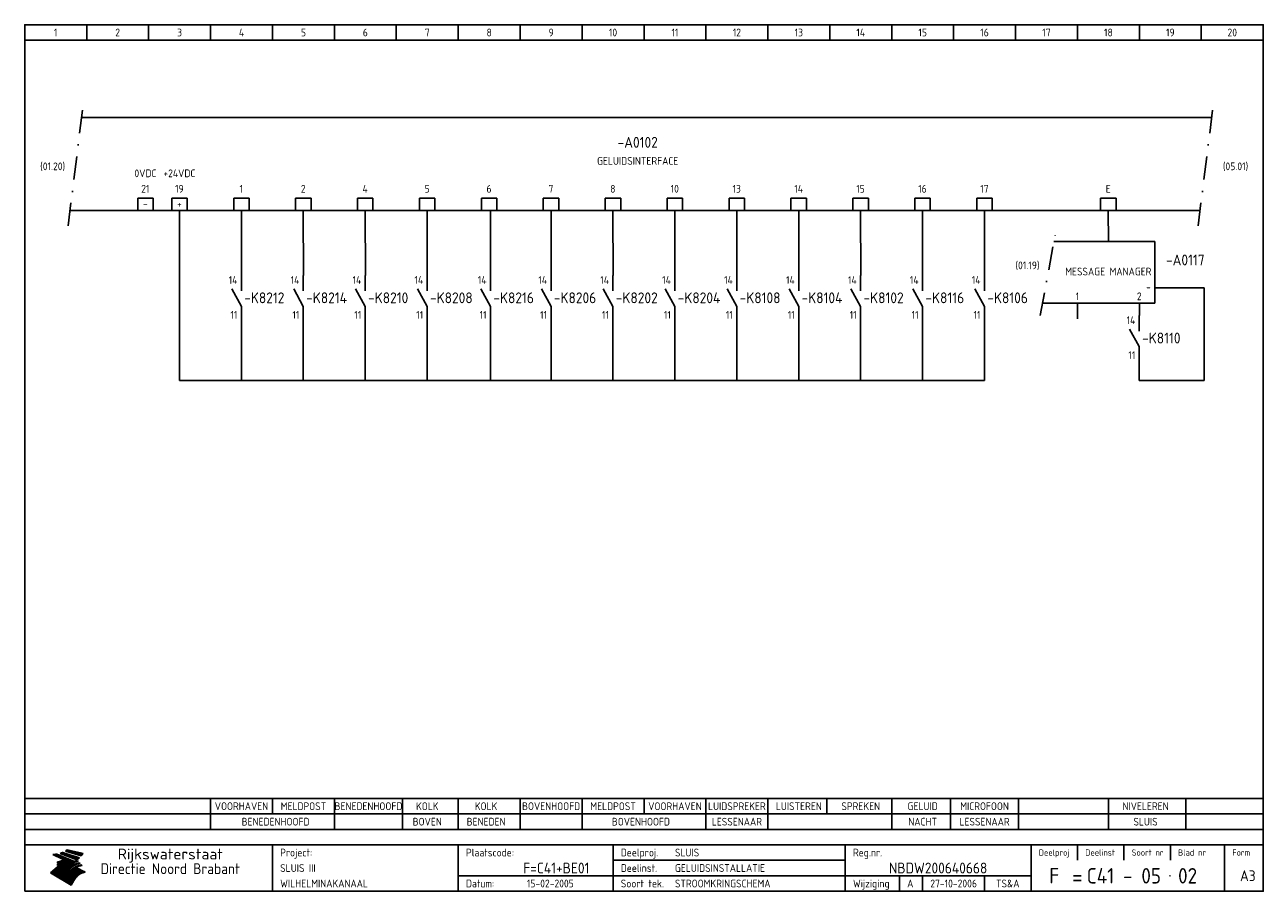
# Model space of a CAD drawing. Extents: x 10 to 410, y 10 to 290.
import ezdxf
from ezdxf.enums import TextEntityAlignment as Align

# ---------------------------------------------------------------- set-up
doc = ezdxf.new("R2010")
doc.units = 0
doc.header["$LTSCALE"] = 15
doc.header["$MEASUREMENT"] = 0
doc.linetypes.add('DASHDOT', pattern=[1, 0.5, -0.25, 0, -0.25])
for name, color, linetype in [('0-25', 7, 'CONTINUOUS'), ('0-35', 2, 'CONTINUOUS'), ('0-50', 3, 'CONTINUOUS'), ('B-25', 7, 'CONTINUOUS'), ('B-35', 2, 'CONTINUOUS'), ('S-25', 7, 'CONTINUOUS')]:
    doc.layers.add(name, color=color, linetype=linetype)
doc.styles.add('ISO', font='iso.shx')
doc.styles.get("Standard").update_dxf_attribs({"font": 'iso.shx'})

# ---------------------------------------------------------------- blocks, each defined once
blk = doc.blocks.new('KADERA3')
at = {"layer": '0-25'}
for p, q in [((30, 285), (30, 290)), ((50, 285), (50, 290)), ((70, 285), (70, 290)), ((90, 285), (90, 290)), ((110, 285), (110, 290)), ((130, 285), (130, 290)), ((150, 285), (150, 290)), ((170, 285), (170, 290)), ((190, 285), (190, 290)), ((210, 285), (210, 290)), ((230, 285), (230, 290)), ((250, 285), (250, 290)), ((270, 285), (270, 290)), ((290, 285), (290, 290)), ((310, 285), (310, 290)), ((330, 285), (330, 290)), ((350, 285), (350, 290)), ((370, 285), (370, 290)), ((390, 285), (390, 290)), ((10, 285), (410, 285)), ((410, 35), (10, 35)), ((410, 30), (10, 30)), ((350, 25), (350, 20)), ((365, 25), (365, 20)), ((380, 25), (380, 20)), ((200, 20), (275, 20)), ((150, 15), (335, 15)), ((292.5, 15), (292.5, 10)), ((300, 15), (300, 10)), ((320, 15), (320, 10))]:
    blk.add_line(p, q, dxfattribs=at)
at = {"layer": '0-25', "color": 7}
for p, q in [((19.1, 21.89), (25.12, 19)), ((19.1, 21.89), (25.12, 19)), ((19.17, 21.86), (20.7, 21.86)), ((19.29, 21.8), (20.83, 21.8)), ((19.4, 21.75), (20.96, 21.75)), ((19.52, 21.69), (21.09, 21.69)), ((19.64, 21.63), (21.22, 21.63)), ((19.74, 21.92), (20.56, 21.92)), ((19.75, 21.58), (21.36, 21.58)), ((19.87, 21.52), (21.49, 21.52)), ((19.99, 21.47), (21.62, 21.47)), ((20.11, 21.41), (21.75, 21.41)), ((20.22, 21.35), (21.88, 21.35)), ((20.25, 21.97), (20.43, 21.97)), ((20.34, 21.3), (22.02, 21.3)), ((20.38, 21.99), (26.02, 19.59)), ((20.38, 21.99), (26.02, 19.59)), ((20.46, 21.24), (22.15, 21.24)), ((20.57, 21.18), (22.28, 21.18)), ((20.69, 21.13), (22.41, 21.13)), ((20.81, 21.07), (22.55, 21.07)), ((20.92, 21.02), (22.68, 21.02)), ((21.04, 20.96), (22.81, 20.96)), ((21.16, 20.9), (22.94, 20.9)), ((21.27, 20.85), (23.07, 20.85)), ((21.39, 20.79), (23.21, 20.79)), ((21.47, 22.25), (26.83, 20.19)), ((21.47, 22.25), (26.83, 20.19)), ((21.49, 22.25), (23.07, 22.25)), ((21.51, 20.73), (23.34, 20.73)), ((21.6, 22.2), (23.25, 22.2)), ((21.63, 20.68), (23.47, 20.68)), ((21.65, 22.31), (22.89, 22.31)), ((21.74, 20.62), (23.6, 20.62)), ((21.75, 22.14), (23.42, 22.14)), ((21.8, 22.37), (22.71, 22.37)), ((21.86, 20.57), (23.73, 20.57)), ((21.9, 22.08), (23.6, 22.08)), ((21.94, 22.42), (22.53, 22.42)), ((21.98, 20.51), (23.87, 20.51)), ((22.04, 22.03), (23.78, 22.03)), ((22.06, 22.48), (22.36, 22.48)), ((22.09, 20.45), (24, 20.45)), ((22.18, 22.53), (27.65, 20.8)), ((22.18, 22.53), (27.65, 20.8)), ((22.19, 21.97), (23.96, 21.97)), ((22.21, 20.4), (24.13, 20.4)), ((22.33, 20.34), (24.26, 20.34)), ((22.34, 21.92), (24.13, 21.92)), ((22.37, 20), (23.08, 20)), ((22.44, 20.28), (24.4, 20.28)), ((22.48, 21.86), (24.31, 21.86)), ((22.49, 20.06), (23.04, 20.06)), ((22.56, 20.23), (24.53, 20.23)), ((22.61, 20.12), (22.93, 20.12)), ((22.63, 21.8), (24.49, 21.8)), ((22.68, 20.17), (24.66, 20.17)), ((22.71, 20.17), (22.82, 20.17)), ((23.11, 20.02), (22.77, 20.2)), ((23.11, 20.02), (22.77, 20.2)), ((22.78, 21.75), (24.67, 21.75)), ((22.79, 20.12), (24.79, 20.12)), ((22.91, 20.06), (24.92, 20.06)), ((22.92, 21.69), (24.85, 21.69)), ((23.03, 20), (25.06, 20)), ((23.07, 21.63), (25.02, 21.63)), ((23.14, 22.99), (28.22, 21.46)), ((23.14, 22.99), (28.22, 21.46)), ((23.15, 22.98), (25.33, 22.98)), ((23.22, 21.58), (25.2, 21.58)), ((23.23, 23.04), (25.09, 23.04)), ((23.32, 23.1), (24.84, 23.1)), ((23.34, 22.93), (25.57, 22.93)), ((23.36, 21.52), (25.38, 21.52)), ((23.4, 23.15), (24.6, 23.15)), ((23.49, 23.21), (24.36, 23.21)), ((23.51, 21.47), (25.56, 21.47)), ((23.52, 22.87), (25.81, 22.87)), ((23.57, 23.27), (24.12, 23.27)), ((23.64, 23.32), (23.87, 23.32)), ((23.66, 21.41), (25.74, 21.41)), ((23.7, 23.36), (28.82, 22.17)), ((23.7, 23.36), (28.82, 22.17)), ((23.71, 22.82), (26.06, 22.82)), ((23.8, 21.35), (25.91, 21.35)), ((23.9, 22.76), (26.3, 22.76)), ((23.95, 21.3), (26.09, 21.3)), ((24.09, 22.7), (26.54, 22.7)), ((24.09, 21.24), (26.27, 21.24)), ((24.24, 21.18), (26.45, 21.18)), ((24.27, 22.65), (26.78, 22.65)), ((24.39, 21.13), (26.62, 21.13)), ((24.46, 22.59), (27.03, 22.59)), ((24.53, 21.07), (26.8, 21.07)), ((24.65, 22.53), (27.27, 22.53)), ((24.68, 21.02), (26.98, 21.02)), ((24.83, 20.96), (27.16, 20.96)), ((24.84, 22.48), (27.51, 22.48)), ((24.97, 20.9), (27.34, 20.9)), ((25.02, 22.42), (27.75, 22.42)), ((25.12, 20.85), (27.51, 20.85)), ((25.21, 22.37), (28, 22.37)), ((25.27, 20.79), (27.63, 20.79)), ((25.4, 22.31), (28.24, 22.31)), ((25.41, 20.73), (27.57, 20.73)), ((25.56, 20.68), (27.51, 20.68)), ((25.58, 22.25), (28.48, 22.25)), ((25.71, 20.62), (27.44, 20.62)), ((25.77, 22.2), (28.72, 22.2)), ((25.85, 20.57), (27.37, 20.57)), ((25.96, 22.14), (28.79, 22.14)), ((26, 20.51), (27.29, 20.51)), ((26.15, 22.08), (28.75, 22.08)), ((26.15, 20.45), (27.22, 20.45)), ((26.29, 20.4), (27.14, 20.4)), ((26.33, 22.03), (28.71, 22.03)), ((26.44, 20.34), (27.06, 20.34)), ((26.52, 21.97), (28.66, 21.97)), ((26.59, 20.28), (26.97, 20.28)), ((26.71, 21.92), (28.62, 21.92)), ((26.73, 20.23), (26.89, 20.23)), ((26.9, 21.86), (28.57, 21.86)), ((27.08, 21.8), (28.52, 21.8)), ((27.27, 21.75), (28.48, 21.75)), ((27.46, 21.69), (28.43, 21.69)), ((27.65, 21.63), (28.38, 21.63)), ((27.83, 21.58), (28.33, 21.58)), ((28.02, 21.52), (28.28, 21.52)), ((28.21, 21.47), (28.22, 21.47)), ((20.58, 17.88), (18.3, 16)), ((20.58, 17.88), (18.3, 16)), ((24.94, 11.97), (18.3, 16)), ((24.94, 11.97), (18.3, 16)), ((18.31, 16.01), (20.96, 16.01)), ((18.38, 16.07), (21.46, 16.07)), ((18.45, 16.12), (21.88, 16.12)), ((18.52, 16.18), (22.15, 16.18)), ((18.59, 16.23), (22.38, 16.23)), ((18.65, 16.29), (22.58, 16.29)), ((18.72, 16.35), (22.75, 16.35)), ((18.79, 16.4), (22.91, 16.4)), ((18.86, 16.46), (20.6, 16.46)), ((18.93, 16.52), (20.6, 16.52)), ((18.99, 16.57), (20.6, 16.57)), ((19.06, 16.63), (20.6, 16.63)), ((19.13, 16.68), (20.6, 16.68)), ((19.2, 16.74), (20.6, 16.74)), ((19.27, 16.8), (20.6, 16.8)), ((19.33, 16.85), (21.07, 16.85)), ((19.4, 16.91), (21.55, 16.91)), ((19.47, 16.97), (21.88, 16.97)), ((19.54, 17.02), (22.13, 17.02)), ((19.61, 17.08), (22.34, 17.08)), ((19.67, 17.13), (20.6, 17.13)), ((19.74, 17.19), (20.6, 17.19)), ((19.81, 17.25), (20.6, 17.25)), ((19.88, 17.3), (20.6, 17.3)), ((19.95, 17.36), (20.6, 17.36)), ((20.01, 17.42), (20.6, 17.42)), ((20.08, 17.47), (20.93, 17.47)), ((20.15, 17.53), (21.26, 17.53)), ((20.22, 17.58), (21.51, 17.58)), ((20.29, 17.64), (21.72, 17.64)), ((20.35, 17.7), (21.9, 17.7)), ((20.42, 17.75), (22.07, 17.75)), ((20.49, 17.81), (22.22, 17.81)), ((20.56, 17.87), (22.36, 17.87)), ((20.6, 19.11), (20.58, 19.51)), ((20.6, 19.11), (20.58, 19.51)), ((20.58, 19.5), (22.09, 19.5)), ((20.58, 19.44), (21.95, 19.44)), ((20.59, 19.38), (21.79, 19.38)), ((20.59, 19.33), (21.62, 19.33)), ((20.59, 19.27), (21.42, 19.27)), ((20.6, 19.22), (21.2, 19.22)), ((20.6, 19.16), (20.93, 19.16)), ((20.6, 19.11), (20.69, 19.12)), ((20.6, 19.11), (20.69, 19.12)), ((20.6, 18.79), (20.77, 18.81)), ((20.6, 18.79), (20.77, 18.81)), ((20.6, 18.29), (20.6, 18.79)), ((20.6, 18.29), (20.6, 18.79)), ((20.6, 18.77), (22.46, 18.77)), ((20.6, 18.71), (22.33, 18.71)), ((20.6, 18.65), (22.19, 18.65)), ((20.6, 18.6), (22.04, 18.6)), ((20.6, 18.54), (21.87, 18.54)), ((20.6, 18.48), (21.68, 18.48)), ((20.6, 18.43), (21.46, 18.43)), ((20.6, 18.37), (21.21, 18.37)), ((20.6, 18.32), (20.87, 18.32)), ((20.6, 18.29), (20.88, 18.32)), ((20.6, 18.29), (20.88, 18.32)), ((20.6, 17.88), (20.86, 17.91)), ((20.6, 17.88), (20.86, 17.91)), ((20.6, 17.43), (20.97, 17.48)), ((20.6, 17.43), (20.97, 17.48)), ((20.6, 17.43), (20.6, 17.09)), ((20.6, 17.43), (20.6, 17.09)), ((20.6, 17.09), (21.26, 17.16)), ((20.6, 17.09), (21.26, 17.16)), ((20.6, 16.8), (21.37, 16.89)), ((20.6, 16.8), (21.37, 16.89)), ((20.6, 16.8), (20.6, 16.45)), ((20.6, 16.8), (20.6, 16.45)), ((20.6, 16.45), (21.56, 16.56)), ((20.6, 16.45), (21.56, 16.56)), ((20.6, 15.97), (21.67, 16.09)), ((20.6, 15.97), (21.67, 16.09)), ((20.7, 16.46), (23.06, 16.46)), ((20.9, 19.55), (22.23, 19.55)), ((20.9, 18.82), (22.59, 18.82)), ((20.98, 17.92), (22.5, 17.92)), ((21.02, 17.13), (22.53, 17.13)), ((21.19, 19.61), (22.35, 19.61)), ((21.2, 16.52), (23.2, 16.52)), ((21.32, 18.88), (22.71, 18.88)), ((21.32, 17.98), (22.62, 17.98)), ((21.42, 19.67), (22.47, 19.67)), ((21.47, 17.19), (22.7, 17.19)), ((21.59, 18.03), (22.74, 18.03)), ((21.61, 18.93), (22.82, 18.93)), ((21.62, 19.72), (22.59, 19.72)), ((21.72, 16.57), (23.32, 16.57)), ((21.77, 17.25), (22.85, 17.25)), ((21.8, 19.78), (22.69, 19.78)), ((21.8, 18.09), (22.85, 18.09)), ((21.84, 18.99), (22.92, 18.99)), ((21.96, 19.83), (22.79, 19.83)), ((21.99, 18.15), (22.95, 18.15)), ((22.01, 17.3), (22.99, 17.3)), ((22.03, 19.05), (23.03, 19.05)), ((22.1, 16.63), (23.44, 16.63)), ((22.11, 19.89), (22.89, 19.89)), ((22.16, 18.2), (23.05, 18.2)), ((22.21, 19.1), (23.12, 19.1)), ((22.21, 17.36), (23.12, 17.36)), ((22.24, 19.95), (22.99, 19.95)), ((22.31, 18.26), (23.15, 18.26)), ((22.36, 19.16), (23.22, 19.16)), ((22.38, 16.68), (23.56, 16.68)), ((22.39, 17.42), (23.24, 17.42)), ((22.45, 18.32), (23.24, 18.32)), ((22.51, 19.22), (23.3, 19.22)), ((22.56, 17.47), (23.36, 17.47)), ((22.59, 18.37), (23.33, 18.37)), ((22.6, 16.74), (23.66, 16.74)), ((22.64, 19.27), (23.39, 19.27)), ((22.71, 18.43), (23.42, 18.43)), ((22.71, 17.53), (23.47, 17.53)), ((22.77, 19.33), (23.47, 19.33)), ((22.79, 16.8), (23.77, 16.8)), ((22.83, 18.48), (23.5, 18.48)), ((22.84, 17.58), (23.57, 17.58)), ((22.89, 19.38), (23.55, 19.38)), ((22.94, 18.54), (23.58, 18.54)), ((22.96, 16.85), (23.86, 16.85)), ((22.97, 17.64), (23.67, 17.64)), ((23, 19.44), (23.63, 19.44)), ((23.04, 18.6), (23.66, 18.6)), ((23.1, 19.5), (23.72, 19.5)), ((23.1, 17.7), (23.77, 17.7)), ((23.12, 16.91), (23.96, 16.91)), ((23.14, 18.65), (23.74, 18.65)), ((23.15, 19.95), (25.19, 19.95)), ((23.21, 19.55), (23.8, 19.55)), ((23.21, 17.75), (23.86, 17.75)), ((23.21, 16.01), (28.9, 16.01)), ((23.24, 18.71), (23.82, 18.71)), ((23.26, 19.89), (25.32, 19.89)), ((23.26, 16.97), (24.05, 16.97)), ((23.3, 19.61), (23.88, 19.61)), ((23.32, 17.81), (23.95, 17.81)), ((23.33, 18.77), (23.91, 18.77)), ((23.37, 16.07), (29.08, 16.07)), ((23.38, 19.83), (25.45, 19.83)), ((23.39, 19.67), (23.81, 19.67)), ((23.39, 17.02), (24.14, 17.02)), ((23.42, 18.82), (23.99, 18.82)), ((23.42, 17.87), (24.03, 17.87)), ((23.45, 19.7), (23.58, 19.79)), ((23.45, 19.7), (23.58, 19.79)), ((23.48, 19.72), (23.7, 19.72)), ((23.5, 19.78), (25.58, 19.78)), ((23.51, 18.88), (24.07, 18.88)), ((23.51, 16.12), (29.27, 16.12)), ((23.52, 17.92), (24.11, 17.92)), ((23.52, 17.08), (24.22, 17.08)), ((23.54, 18.9), (24.3, 19.42)), ((23.54, 18.9), (24.3, 19.42)), ((23.56, 19.78), (23.59, 19.78)), ((23.56, 19.39), (23.9, 19.62)), ((23.56, 19.39), (23.9, 19.62)), ((23.58, 19.79), (23.9, 19.62)), ((23.58, 19.79), (23.9, 19.62)), ((23.59, 18.93), (24.15, 18.93)), ((23.61, 19.72), (25.72, 19.72)), ((23.62, 17.98), (24.2, 17.98)), ((23.63, 17.13), (24.3, 17.13)), ((23.65, 18.59), (24.62, 19.25)), ((23.65, 18.59), (24.62, 19.25)), ((29.41, 16.17), (23.65, 16.17)), ((23.67, 18.99), (24.23, 18.99)), ((23.71, 18.03), (24.28, 18.03)), ((23.73, 19.67), (25.85, 19.67)), ((23.75, 19.05), (24.32, 19.05)), ((23.75, 17.19), (24.38, 17.19)), ((23.77, 16.23), (29.47, 16.23)), ((23.79, 18.09), (24.36, 18.09)), ((23.83, 19.1), (24.4, 19.1)), ((23.85, 19.61), (25.98, 19.61)), ((23.85, 17.25), (24.46, 17.25)), ((23.88, 18.15), (24.44, 18.15)), ((23.89, 16.29), (29.36, 16.29)), ((23.92, 19.16), (24.48, 19.16)), ((23.94, 18.19), (25.23, 19.07)), ((23.94, 18.19), (25.23, 19.07)), ((23.95, 17.3), (24.55, 17.3)), ((23.96, 19.55), (25.96, 19.55)), ((23.96, 18.2), (24.53, 18.2)), ((24, 19.22), (24.56, 19.22)), ((24, 16.35), (29.24, 16.35)), ((24.04, 18.26), (24.61, 18.26)), ((24.05, 17.36), (24.63, 17.36)), ((24.06, 17.88), (25.34, 18.76)), ((24.06, 17.88), (25.34, 18.76)), ((24.08, 19.5), (25.88, 19.5)), ((24.08, 19.27), (24.58, 19.27)), ((24.11, 16.4), (29.13, 16.4)), ((24.13, 18.32), (24.69, 18.32)), ((24.14, 17.42), (24.71, 17.42)), ((24.16, 19.33), (24.47, 19.33)), ((24.2, 19.44), (25.79, 19.44)), ((24.21, 18.37), (24.77, 18.37)), ((24.21, 16.46), (29.02, 16.46)), ((24.23, 17.47), (24.79, 17.47)), ((24.24, 17.48), (25.52, 18.36)), ((24.24, 17.48), (25.52, 18.36)), ((24.25, 19.38), (24.36, 19.38)), ((24.29, 18.43), (24.85, 18.43)), ((24.3, 19.42), (24.62, 19.25)), ((24.3, 19.42), (24.62, 19.25)), ((24.31, 19.38), (25.71, 19.38)), ((24.31, 17.53), (24.87, 17.53)), ((24.31, 16.52), (28.91, 16.52)), ((24.35, 17.17), (25.64, 18.05)), ((24.35, 17.17), (25.64, 18.05)), ((24.37, 18.48), (24.94, 18.48)), ((24.39, 17.58), (24.96, 17.58)), ((24.4, 16.57), (28.79, 16.57)), ((24.43, 19.33), (25.62, 19.33)), ((24.45, 18.54), (25.02, 18.54)), ((24.47, 17.64), (25.04, 17.64)), ((24.49, 16.63), (28.68, 16.63)), ((24.54, 18.6), (25.1, 18.6)), ((24.55, 19.27), (25.54, 19.27)), ((24.56, 17.7), (25.12, 17.7)), ((24.57, 16.68), (28.57, 16.68)), ((24.62, 18.65), (25.18, 18.65)), ((24.63, 16.72), (25.91, 17.6)), ((24.63, 16.72), (25.91, 17.6)), ((24.64, 17.75), (25.2, 17.75)), ((24.66, 16.74), (28.45, 16.74)), ((24.67, 19.22), (25.45, 19.22)), ((24.7, 18.71), (25.27, 18.71)), ((24.72, 17.81), (25.29, 17.81)), ((24.74, 16.8), (28.34, 16.8)), ((24.78, 19.16), (25.37, 19.16)), ((24.78, 18.77), (25.34, 18.77)), ((24.8, 17.87), (25.37, 17.87)), ((24.82, 16.85), (28.23, 16.85)), ((24.87, 18.82), (25.4, 18.82)), ((24.89, 17.92), (25.45, 17.92)), ((24.9, 19.1), (25.28, 19.1)), ((24.9, 16.91), (28.11, 16.91)), ((24.95, 18.88), (25.45, 18.88)), ((24.97, 17.98), (25.53, 17.98)), ((24.99, 16.97), (28, 16.97)), ((25.02, 19.05), (25.2, 19.05)), ((25.03, 18.93), (25.51, 18.93)), ((25.05, 18.03), (25.61, 18.03)), ((25.07, 17.02), (27.89, 17.02)), ((25.11, 18.99), (25.57, 18.99)), ((26.02, 19.59), (25.12, 19)), ((26.02, 19.59), (25.12, 19)), ((25.13, 18.09), (25.68, 18.09)), ((25.15, 17.08), (27.77, 17.08)), ((25.19, 19.05), (25.63, 19.05)), ((25.21, 18.15), (25.75, 18.15)), ((25.23, 17.13), (27.66, 17.13)), ((25.26, 19.1), (25.7, 19.1)), ((25.3, 18.2), (25.82, 18.2)), ((25.31, 17.19), (27.55, 17.19)), ((25.33, 19.16), (25.77, 19.16)), ((25.38, 18.26), (25.89, 18.26)), ((25.39, 19.22), (25.85, 19.22)), ((25.4, 17.25), (27.43, 17.25)), ((25.46, 18.32), (25.97, 18.32)), ((25.47, 19.27), (25.93, 19.27)), ((25.48, 17.3), (27.32, 17.3)), ((25.54, 19.33), (26.03, 19.33)), ((25.54, 18.37), (26.06, 18.37)), ((25.56, 17.36), (27.21, 17.36)), ((25.62, 18.43), (26.14, 18.43)), ((25.63, 19.38), (26.13, 19.38)), ((25.64, 17.42), (27.1, 17.42)), ((25.7, 18.48), (26.24, 18.48)), ((25.72, 19.44), (26.24, 19.44)), ((25.73, 17.47), (26.98, 17.47)), ((25.79, 18.54), (26.34, 18.54)), ((25.81, 17.53), (26.87, 17.53)), ((25.82, 19.5), (26.36, 19.5)), ((25.89, 18.6), (26.46, 18.6)), ((25.89, 17.58), (26.76, 17.58)), ((25.93, 19.55), (26.53, 19.55)), ((25.96, 17.64), (26.64, 17.64)), ((25.99, 18.65), (26.58, 18.65)), ((26.04, 17.7), (26.59, 17.7)), ((26.06, 19.61), (26.85, 19.61)), ((26.1, 18.71), (26.72, 18.71)), ((26.12, 17.75), (26.67, 17.75)), ((26.2, 17.81), (26.76, 17.81)), ((26.21, 19.67), (27.23, 19.67)), ((26.23, 18.77), (26.89, 18.77)), ((26.29, 17.87), (26.86, 17.87)), ((26.37, 18.82), (27.09, 18.82)), ((26.39, 17.92), (26.97, 17.92)), ((26.44, 19.72), (27.18, 19.72)), ((26.49, 17.98), (27.09, 17.98)), ((26.53, 18.88), (27.34, 18.88)), ((26.56, 17.68), (29.54, 16.2)), ((26.56, 17.68), (29.54, 16.2)), ((26.6, 18.03), (27.22, 18.03)), ((26.72, 18.09), (27.38, 18.09)), ((26.73, 18.93), (27.66, 18.93)), ((26.85, 18.15), (27.56, 18.15)), ((26.99, 18.99), (27.9, 18.99)), ((27, 18.2), (27.8, 18.2)), ((27.13, 19.78), (27.25, 19.64)), ((27.13, 19.78), (27.25, 19.64)), ((27.18, 18.26), (28.13, 18.26)), ((27.26, 19.05), (27.84, 19.05)), ((27.39, 18.32), (28.47, 18.32)), ((27.7, 18.37), (28.49, 18.37)), ((27.78, 19.1), (27.93, 18.96)), ((27.78, 19.1), (27.93, 18.96)), ((28, 18.43), (28.44, 18.43)), ((28.29, 15.83), (29.54, 16.2)), ((28.29, 15.83), (29.54, 16.2)), ((28.39, 18.48), (28.54, 18.32)), ((28.39, 18.48), (28.54, 18.32)), ((29.54, 16.2), (29.45, 16.17)), ((29.54, 16.2), (29.45, 16.17)), ((29.46, 16.18), (29.47, 16.18)), ((18.38, 15.95), (20.6, 15.95)), ((18.47, 15.9), (20.6, 15.9)), ((18.57, 15.84), (20.6, 15.84)), ((18.66, 15.78), (20.6, 15.78)), ((18.75, 15.73), (20.6, 15.73)), ((18.85, 15.67), (20.6, 15.67)), ((18.94, 15.62), (20.6, 15.62)), ((19.03, 15.56), (27.83, 15.56)), ((19.12, 15.5), (27.75, 15.5)), ((19.22, 15.45), (27.66, 15.45)), ((19.31, 15.39), (27.58, 15.39)), ((19.4, 15.33), (27.5, 15.33)), ((19.49, 15.28), (27.43, 15.28)), ((19.59, 15.22), (27.36, 15.22)), ((19.68, 15.17), (27.29, 15.17)), ((19.77, 15.11), (27.22, 15.11)), ((19.86, 15.05), (27.15, 15.05)), ((19.96, 15), (27.09, 15)), ((20.05, 14.94), (27.02, 14.94)), ((20.14, 14.88), (26.96, 14.88)), ((20.24, 14.83), (26.9, 14.83)), ((20.33, 14.77), (26.84, 14.77)), ((20.42, 14.72), (26.79, 14.72)), ((20.51, 14.66), (26.73, 14.66)), ((20.6, 15.97), (20.6, 15.58)), ((20.6, 15.97), (20.6, 15.58)), ((20.6, 15.58), (21.95, 15.73)), ((20.6, 15.58), (21.95, 15.73)), ((20.61, 14.6), (26.68, 14.6)), ((20.7, 14.55), (26.62, 14.55)), ((20.79, 14.49), (26.57, 14.49)), ((20.88, 14.43), (26.52, 14.43)), ((20.94, 15.62), (27.92, 15.62)), ((20.98, 14.38), (26.47, 14.38)), ((21.07, 14.32), (26.42, 14.32)), ((21.16, 14.27), (26.38, 14.27)), ((21.25, 14.21), (26.33, 14.21)), ((21.35, 14.15), (26.29, 14.15)), ((21.44, 14.1), (26.24, 14.1)), ((21.45, 15.67), (28.01, 15.67)), ((21.53, 14.04), (26.2, 14.04)), ((21.63, 13.98), (26.16, 13.98)), ((21.72, 13.93), (26.12, 13.93)), ((21.81, 13.87), (26.08, 13.87)), ((21.9, 13.82), (26.04, 13.82)), ((21.96, 15.73), (28.11, 15.73)), ((22, 13.76), (26, 13.76)), ((22.09, 13.7), (25.96, 13.7)), ((22.18, 13.65), (25.93, 13.65)), ((22.27, 13.59), (25.89, 13.59)), ((22.34, 15.78), (28.21, 15.78)), ((22.37, 13.53), (25.86, 13.53)), ((22.46, 13.48), (25.82, 13.48)), ((22.55, 13.42), (25.79, 13.42)), ((22.62, 15.84), (28.33, 15.84)), ((22.65, 13.37), (25.76, 13.37)), ((22.74, 13.31), (25.73, 13.31)), ((22.83, 13.25), (25.69, 13.25)), ((22.84, 15.9), (28.52, 15.9)), ((22.92, 13.2), (25.66, 13.2)), ((23.02, 13.14), (25.63, 13.14)), ((23.04, 15.95), (28.71, 15.95)), ((23.11, 13.08), (25.59, 13.08)), ((23.2, 13.03), (25.56, 13.03)), ((23.29, 12.97), (25.53, 12.97)), ((23.39, 12.92), (25.5, 12.92)), ((23.48, 12.86), (25.46, 12.86)), ((23.57, 12.8), (25.43, 12.8)), ((23.66, 12.75), (25.4, 12.75)), ((23.76, 12.69), (25.36, 12.69)), ((23.85, 12.63), (25.33, 12.63)), ((23.94, 12.58), (25.3, 12.58)), ((24.04, 12.52), (25.26, 12.52)), ((24.13, 12.47), (25.23, 12.47)), ((24.22, 12.41), (25.2, 12.41)), ((24.31, 12.35), (25.17, 12.35)), ((24.41, 12.3), (25.13, 12.3)), ((24.5, 12.24), (25.1, 12.24)), ((24.59, 12.18), (25.07, 12.18)), ((24.68, 12.13), (25.03, 12.13)), ((24.78, 12.07), (25, 12.07)), ((24.87, 12.02), (24.97, 12.02)), ((24.94, 11.97), (25.81, 13.45)), ((24.94, 11.97), (25.81, 13.45))]:
    blk.add_line(p, q, dxfattribs=at)
for centre, radius, start, end in [((19.15, 29.7), 7.8, 269.6055, 279.0886), ((19.15, 29.7), 7.8, 269.6055, 279.0886), ((19.93, 25.38), 5.91, 276.3402, 298.7463), ((19.93, 25.38), 5.91, 276.3402, 298.7463), ((19.84, 25.09), 6.03, 278.129, 302.868), ((19.84, 25.09), 6.03, 278.129, 302.868), ((19.84, 27.26), 5.27, 288.0217, 296.3084), ((19.84, 27.26), 5.27, 288.0217, 296.3084), ((20.49, 27.56), 5.28, 300.0654, 307.393), ((20.49, 27.56), 5.28, 300.0654, 307.393), ((24.11, 24.7), 5.26, 301.1147, 312.2814), ((24.11, 24.7), 5.26, 301.1147, 312.2814), ((21.95, 27.32), 8.59, 316.9248, 323.1399), ((21.95, 27.32), 8.59, 316.9248, 323.1399), ((20.21, 23.78), 5.91, 273.6149, 304.3803), ((20.21, 23.78), 5.91, 273.6149, 304.3803), ((20.35, 24.56), 5.76, 274.164, 302.5474), ((20.35, 24.56), 5.76, 274.164, 302.5474), ((20.05, 24.28), 6.02, 277.9472, 305.7139), ((20.05, 24.28), 6.02, 277.9472, 305.7139), ((20.04, 23.49), 6.09, 278.8115, 306.4242), ((20.04, 23.49), 6.09, 278.8115, 306.4242), ((20.53, 23.07), 5.96, 277.0519, 304.973), ((20.53, 23.07), 5.96, 277.0519, 304.973), ((20.72, 22.76), 5.91, 276.3402, 304.3803), ((20.72, 22.76), 5.91, 276.3402, 304.3803), ((21.06, 22.34), 5.81, 274.9043, 303.1745), ((21.06, 22.34), 5.81, 274.9043, 303.1745), ((20.82, 22.06), 6.04, 278.1111, 305.8489), ((20.82, 22.06), 6.04, 278.1111, 305.8489), ((21.3, 21.6), 5.91, 276.3402, 304.3803), ((21.3, 21.6), 5.91, 276.3402, 304.3803), ((27.05, 17.17), 2.63, 107.4286, 133.7799), ((27.05, 17.17), 2.63, 107.4286, 133.7799), ((27.45, 16.91), 2.81, 110.4143, 138.7411), ((27.45, 16.91), 2.81, 110.4143, 138.7411), ((27.57, 15.64), 3.4, 98.1566, 126.9045), ((27.57, 15.64), 3.4, 98.1566, 126.9045), ((27.91, 15.54), 3.39, 100.5835, 132.088), ((27.91, 15.54), 3.39, 100.5835, 132.088), ((28.21, 14.74), 3.67, 95.7581, 128.7216), ((28.21, 14.74), 3.67, 95.7581, 128.7216), ((27.01, 16.84), 2.93, 87.7348, 104.8316), ((27.01, 16.84), 2.93, 87.7348, 104.8316), ((27.37, 15.71), 3.93, 91.7838, 103.2817), ((27.37, 15.71), 3.93, 91.7838, 103.2817), ((28.4, 15.05), 3.21, 96.3886, 125.0052), ((28.4, 15.05), 3.21, 96.3886, 125.0052), ((27.82, 16.31), 2.8, 90.634, 105.1984), ((27.82, 16.31), 2.8, 90.634, 105.1984), ((28.19, 15.04), 3.93, 93.8342, 103.2817), ((28.19, 15.04), 3.93, 93.8342, 103.2817), ((28.58, 15.69), 2.8, 93.8141, 105.1984), ((28.58, 15.69), 2.8, 93.8141, 105.1984), ((28.95, 14.41), 3.93, 96.0135, 103.2817), ((28.95, 14.41), 3.93, 96.0135, 103.2817), ((31.24, 10.26), 6.3, 117.9568, 149.6251), ((31.24, 10.26), 6.3, 117.9568, 149.6251)]:
    blk.add_arc(centre, radius, start, end, dxfattribs=at)
at = {"layer": '0-35'}
for p, q in [((90, 25), (90, 10)), ((150, 25), (150, 10)), ((200, 25), (200, 10)), ((275, 25), (275, 10)), ((335, 25), (335, 10)), ((397.5, 25), (397.5, 10))]:
    blk.add_line(p, q, dxfattribs=at)
at = {"layer": '0-50'}
for p, q in [((10, 25), (410, 25)), ((348.75, 15), (351.25, 15)), ((348.75, 13.5), (351.25, 13.5))]:
    blk.add_line(p, q, dxfattribs=at)
blk.add_lwpolyline([(10, 10), (410, 10), (410, 290), (10, 290)], close=True, dxfattribs=at)
at = {"layer": '0-50', "const_width": 0.25}
blk.add_lwpolyline([(379.75, 15, 1), (380, 15, 1)], format="xyb", close=True, dxfattribs=at)
at = {"layer": '0-25', "style": 'ISO'}
for s, height, p in [('Project:', 2.5, (92.5, 22.5)), ('Plaatscode:', 2.5, (152.5, 22.5)), ('Deelproj.', 2.5, (202.5, 22.5)), ('Reg.nr.', 2.5, (277.5, 22.5)), ('Deelproj', 2, (337.5, 22.5)), ('Deelinst', 2, (352.5, 22.5)), ('Soort nr', 2, (367.5, 22.5)), ('Blad nr', 2, (382.5, 22.5)), ('Form', 2, (400, 22.5)), ('Deelinst.', 2.5, (202.5, 17.5)), ('Datum:', 2.5, (152.5, 12.5)), ('Soort tek.', 2.5, (202.5, 12.5)), ('Wijziging', 2.5, (277.5, 12.5))]:
    blk.add_text(s, height=height, dxfattribs=at).set_placement(p, align=Align.MIDDLE_LEFT)
for tag, p in [('STR1', (20, 287.5)), ('STR2', (40, 287.5)), ('STR3', (60, 287.5)), ('STR4', (80, 287.5)), ('STR5', (100, 287.5)), ('STR6', (120, 287.5)), ('STR7', (140, 287.5)), ('STR8', (160, 287.5)), ('STR9', (180, 287.5)), ('STR10', (200, 287.5)), ('STR11', (220, 287.5)), ('STR12', (240, 287.5)), ('STR13', (260, 287.5)), ('STR14', (280, 287.5)), ('STR15', (300, 287.5)), ('STR16', (320, 287.5)), ('STR17', (340, 287.5)), ('STR18', (360, 287.5)), ('STR19', (380, 287.5)), ('STR20', (400, 287.5)), ('W', (180, 12.5)), ('Z', (310, 12.5)), ('Y', (327.5, 12.5))]:
    blk.add_attdef(tag, text='', height=2.5, dxfattribs=at).set_placement(p, align=Align.MIDDLE)
for tag, p in [('N', (220, 22.5)), ('B', (92.5, 17.5)), ('P', (220, 17.5)), ('C', (92.5, 12.5)), ('U', (220, 12.5)), ('REV', (295, 12.5))]:
    blk.add_attdef(tag, text='', height=2.5, dxfattribs=at).set_placement(p, align=Align.MIDDLE_LEFT)
at = {"layer": '0-35', "style": 'ISO', "width": 1.182609}
blk.add_text('Rijkswaterstaat', height=3.5, dxfattribs=at).set_placement((40, 20.28), (74, 20.28), align=Align.FIT)
at = {"layer": '0-35', "color": 2, "style": 'ISO', "width": 1.016949}
blk.add_text('Directie Noord Brabant', height=3.5, dxfattribs=at).set_placement((34.5, 15.53), (79.5, 15.53), align=Align.FIT)
at = {"layer": '0-35', "style": 'ISO'}
for tag, p in [('X', (178.5, 17.5)), ('FORM', (402.5, 15))]:
    blk.add_attdef(tag, text='', height=3.5, dxfattribs=at).set_placement(p, align=Align.MIDDLE_LEFT)
blk.add_attdef('RNR', text='', height=3.5, dxfattribs=at).set_placement((305, 17.5), align=Align.MIDDLE)
at = {"layer": '0-50', "style": 'ISO'}
for tag, p in [('M', (342.5, 15)), ('O', (365, 15))]:
    blk.add_attdef(tag, text='', height=5, dxfattribs=at).set_placement(p, align=Align.MIDDLE)
blk.add_attdef('Q', text='', height=5, dxfattribs=at).set_placement((382.5, 15), align=Align.MIDDLE_LEFT)
blk = doc.blocks.new('0034')
at = {"layer": 'S-25'}
for p, q in [((0, 0), (0, -5)), ((0, -10), (-3.12, -4.38)), ((0, -10), (0, -15))]:
    blk.add_line(p, q, dxfattribs=at)
at = {"layer": 'B-25'}
for tag, p in [('KN1', (-2.43, -2.73)), ('KN2', (-2.43, -14.01))]:
    blk.add_attdef(tag, text='', height=2.5, dxfattribs=at).set_placement(p, align=Align.RIGHT)
blk.add_attdef('OM1', (4, -13.01), '', height=2.5, dxfattribs=at)
at = {"layer": 'B-35'}
blk.add_attdef('KT', (4.14, -8.99), '', height=3.5, dxfattribs=at)

msp = doc.modelspace()

# ---------------------------------------------------------------- linework, layer by layer
at = {"layer": '0-25', "linetype": 'DASHDOT'}
for p, q in [((23.97, 225), (28.97, 265)), ((388.97, 225), (393.97, 265)), ((337.97, 196), (342.97, 223))]:
    msp.add_line(p, q, dxfattribs=at)
at = {"layer": '0-25'}
for p, q in [((160.42, 209), (160.42, 230)), ((342.41, 220), (375, 220)), ((375, 200), (375, 220)), ((338.71, 200), (375, 200)), ((350, 200), (350, 195)), ((370, 196), (370, 200)), ((59.99, 175), (319.97, 175)), ((410, 40), (10, 40))]:
    msp.add_line(p, q, dxfattribs=at)
at = {"layer": '0-25', "linetype": 'Continuous'}
for p, q in [((374.97, 205), (390.97, 205)), ((390.97, 205), (390.97, 175)), ((390.97, 175), (369.97, 175))]:
    msp.add_line(p, q, dxfattribs=at)
at = {"layer": 'S-25'}
for p, q in [((46.47, 234), (51.47, 234)), ((46.47, 234), (46.47, 230)), ((51.47, 234), (51.47, 230)), ((57.47, 234), (57.47, 230)), ((57.47, 234), (62.47, 234)), ((62.47, 234), (62.47, 230)), ((77.47, 234), (82.47, 234)), ((77.47, 234), (77.47, 230)), ((82.47, 234), (82.47, 230)), ((97.47, 234), (102.47, 234)), ((97.47, 234), (97.47, 230)), ((102.47, 234), (102.47, 230)), ((117.47, 234), (117.47, 230)), ((117.47, 234), (122.47, 234)), ((122.47, 234), (122.47, 230)), ((137.47, 234), (142.47, 234)), ((137.47, 234), (137.47, 230)), ((142.47, 234), (142.47, 230)), ((157.47, 234), (157.47, 230)), ((157.47, 234), (162.47, 234)), ((162.47, 234), (162.47, 230)), ((177.47, 234), (182.47, 234)), ((177.47, 234), (177.47, 230)), ((182.47, 234), (182.47, 230)), ((197.47, 234), (197.47, 230)), ((197.47, 234), (202.47, 234)), ((202.47, 234), (202.47, 230)), ((217.47, 234), (222.47, 234)), ((217.47, 234), (217.47, 230)), ((222.47, 234), (222.47, 230)), ((237.47, 234), (237.47, 230)), ((237.47, 234), (242.47, 234)), ((242.47, 234), (242.47, 230)), ((257.47, 234), (262.47, 234)), ((257.47, 234), (257.47, 230)), ((262.47, 234), (262.47, 230)), ((277.47, 234), (277.47, 230)), ((277.47, 234), (282.47, 234)), ((282.47, 234), (282.47, 230)), ((297.47, 234), (302.47, 234)), ((297.47, 234), (297.47, 230)), ((302.47, 234), (302.47, 230)), ((317.47, 234), (317.47, 230)), ((317.47, 234), (322.47, 234)), ((322.47, 234), (322.47, 230)), ((357.47, 234), (362.47, 234)), ((357.47, 234), (357.47, 230)), ((362.47, 234), (362.47, 230)), ((59.97, 230), (59.99, 175)), ((79.97, 230), (80, 209)), ((99.97, 230), (100, 209)), ((119.97, 230), (120, 209)), ((139.97, 230), (140, 209)), ((179.97, 230), (180, 209)), ((199.97, 230), (200, 209)), ((219.97, 230), (220, 209)), ((239.97, 230), (240, 209)), ((259.97, 230), (260, 209)), ((279.97, 230), (280, 209)), ((299.97, 230), (300, 209)), ((319.97, 230), (320, 209)), ((359.97, 230), (359.99, 220)), ((79.97, 194), (79.97, 175)), ((99.97, 194), (99.97, 175)), ((119.97, 194), (119.97, 175)), ((139.97, 194), (139.97, 175)), ((160.42, 194), (160.42, 175)), ((179.97, 194), (179.97, 175)), ((199.97, 194), (199.97, 175)), ((219.97, 194), (219.97, 175)), ((239.97, 194), (239.97, 175)), ((259.97, 194), (259.97, 175)), ((279.97, 194), (279.97, 175)), ((299.97, 194), (299.97, 175)), ((319.97, 194), (319.97, 175)), ((369.97, 181), (369.97, 175)), ((70, 40), (70, 30)), ((90, 40), (90, 35)), ((110, 40), (110, 30)), ((132, 40), (132, 30)), ((150, 40), (150, 30)), ((170, 40), (170, 30)), ((190, 40), (190, 30)), ((210, 40), (210, 35)), ((230, 40), (230, 30)), ((250, 40), (250, 30)), ((269, 40), (269, 35)), ((290, 40), (290, 30)), ((309, 40), (309, 30)), ((331, 40), (331, 30)), ((360, 40), (360, 30)), ((385, 40), (385, 30))]:
    msp.add_line(p, q, dxfattribs=at)
for points in [[(28.34, 260), (393.34, 260)], [(389.59, 230), (24.59, 230)]]:
    msp.add_lwpolyline(points, dxfattribs=at)

# ---------------------------------------------------------------- block references
at = {"layer": '0-25'}
ref = msp.add_blockref('0034', (79.97, 209), dxfattribs=at)
ref.add_attrib('KT', '-K8212', (80.88, 200.01), dxfattribs={"layer": 'B-35', "height": 3.5})
ref.add_attrib('KN1', '14', dxfattribs={"layer": 'B-25', "height": 2.5}).set_placement((78.68, 206.27), align=Align.RIGHT)
ref.add_attrib('KN2', '11', dxfattribs={"layer": 'B-25', "height": 2.5}).set_placement((78.68, 194.99), align=Align.RIGHT)
ref = msp.add_blockref('0034', (99.97, 209), dxfattribs=at)
ref.add_attrib('KT', '-K8214', (100.88, 200.01), dxfattribs={"layer": 'B-35', "height": 3.5})
ref.add_attrib('KN1', '14', dxfattribs={"layer": 'B-25', "height": 2.5}).set_placement((98.68, 206.27), align=Align.RIGHT)
ref.add_attrib('KN2', '11', dxfattribs={"layer": 'B-25', "height": 2.5}).set_placement((98.68, 194.99), align=Align.RIGHT)
ref = msp.add_blockref('0034', (119.97, 209), dxfattribs=at)
ref.add_attrib('KT', '-K8210', (120.88, 200.01), dxfattribs={"layer": 'B-35', "height": 3.5})
ref.add_attrib('KN1', '14', dxfattribs={"layer": 'B-25', "height": 2.5}).set_placement((118.68, 206.27), align=Align.RIGHT)
ref.add_attrib('KN2', '11', dxfattribs={"layer": 'B-25', "height": 2.5}).set_placement((118.68, 194.99), align=Align.RIGHT)
ref = msp.add_blockref('0034', (139.97, 209), dxfattribs=at)
ref.add_attrib('KT', '-K8208', (140.88, 200.01), dxfattribs={"layer": 'B-35', "height": 3.5})
ref.add_attrib('KN1', '14', dxfattribs={"layer": 'B-25', "height": 2.5}).set_placement((138.68, 206.27), align=Align.RIGHT)
ref.add_attrib('KN2', '11', dxfattribs={"layer": 'B-25', "height": 2.5}).set_placement((138.68, 194.99), align=Align.RIGHT)
ref = msp.add_blockref('0034', (160.42, 209), dxfattribs=at)
ref.add_attrib('KT', '-K8216', (161.34, 200.01), dxfattribs={"layer": 'B-35', "height": 3.5})
ref.add_attrib('KN1', '14', dxfattribs={"layer": 'B-25', "height": 2.5}).set_placement((159.14, 206.27), align=Align.RIGHT)
ref.add_attrib('KN2', '11', dxfattribs={"layer": 'B-25', "height": 2.5}).set_placement((159.14, 194.99), align=Align.RIGHT)
ref = msp.add_blockref('0034', (179.97, 209), dxfattribs=at)
ref.add_attrib('KT', '-K8206', (180.88, 200.01), dxfattribs={"layer": 'B-35', "height": 3.5})
ref.add_attrib('KN1', '14', dxfattribs={"layer": 'B-25', "height": 2.5}).set_placement((178.68, 206.27), align=Align.RIGHT)
ref.add_attrib('KN2', '11', dxfattribs={"layer": 'B-25', "height": 2.5}).set_placement((178.68, 194.99), align=Align.RIGHT)
ref = msp.add_blockref('0034', (199.97, 209), dxfattribs=at)
ref.add_attrib('KT', '-K8202', (200.88, 200.01), dxfattribs={"layer": 'B-35', "height": 3.5})
ref.add_attrib('KN1', '14', dxfattribs={"layer": 'B-25', "height": 2.5}).set_placement((198.68, 206.27), align=Align.RIGHT)
ref.add_attrib('KN2', '11', dxfattribs={"layer": 'B-25', "height": 2.5}).set_placement((198.68, 194.99), align=Align.RIGHT)
ref = msp.add_blockref('0034', (219.97, 209), dxfattribs=at)
ref.add_attrib('KT', '-K8204', (220.88, 200.01), dxfattribs={"layer": 'B-35', "height": 3.5})
ref.add_attrib('KN1', '14', dxfattribs={"layer": 'B-25', "height": 2.5}).set_placement((218.68, 206.27), align=Align.RIGHT)
ref.add_attrib('KN2', '11', dxfattribs={"layer": 'B-25', "height": 2.5}).set_placement((218.68, 194.99), align=Align.RIGHT)
ref = msp.add_blockref('0034', (239.97, 209), dxfattribs=at)
ref.add_attrib('KT', '-K8108', (240.88, 200.01), dxfattribs={"layer": 'B-35', "height": 3.5})
ref.add_attrib('KN1', '14', dxfattribs={"layer": 'B-25', "height": 2.5}).set_placement((238.68, 206.27), align=Align.RIGHT)
ref.add_attrib('KN2', '11', dxfattribs={"layer": 'B-25', "height": 2.5}).set_placement((238.68, 194.99), align=Align.RIGHT)
ref = msp.add_blockref('0034', (259.97, 209), dxfattribs=at)
ref.add_attrib('KT', '-K8104', (260.88, 200.01), dxfattribs={"layer": 'B-35', "height": 3.5})
ref.add_attrib('KN1', '14', dxfattribs={"layer": 'B-25', "height": 2.5}).set_placement((258.68, 206.27), align=Align.RIGHT)
ref.add_attrib('KN2', '11', dxfattribs={"layer": 'B-25', "height": 2.5}).set_placement((258.68, 194.99), align=Align.RIGHT)
ref = msp.add_blockref('0034', (279.97, 209), dxfattribs=at)
ref.add_attrib('KT', '-K8102', (280.88, 200.01), dxfattribs={"layer": 'B-35', "height": 3.5})
ref.add_attrib('KN1', '14', dxfattribs={"layer": 'B-25', "height": 2.5}).set_placement((278.68, 206.27), align=Align.RIGHT)
ref.add_attrib('KN2', '11', dxfattribs={"layer": 'B-25', "height": 2.5}).set_placement((278.68, 194.99), align=Align.RIGHT)
ref = msp.add_blockref('0034', (299.97, 209), dxfattribs=at)
ref.add_attrib('KT', '-K8116', (300.88, 200.01), dxfattribs={"layer": 'B-35', "height": 3.5})
ref.add_attrib('KN1', '14', dxfattribs={"layer": 'B-25', "height": 2.5}).set_placement((298.68, 206.27), align=Align.RIGHT)
ref.add_attrib('KN2', '11', dxfattribs={"layer": 'B-25', "height": 2.5}).set_placement((298.68, 194.99), align=Align.RIGHT)
ref = msp.add_blockref('0034', (319.97, 209), dxfattribs=at)
ref.add_attrib('KT', '-K8106', (320.88, 200.01), dxfattribs={"layer": 'B-35', "height": 3.5})
ref.add_attrib('KN1', '14', dxfattribs={"layer": 'B-25', "height": 2.5}).set_placement((318.68, 206.27), align=Align.RIGHT)
ref.add_attrib('KN2', '11', dxfattribs={"layer": 'B-25', "height": 2.5}).set_placement((318.68, 194.99), align=Align.RIGHT)
ref = msp.add_blockref('0034', (369.97, 196), dxfattribs=at)
ref.add_attrib('KT', '-K8110', (370.88, 187.01), dxfattribs={"layer": 'B-35', "height": 3.5})
ref.add_attrib('KN1', '14', dxfattribs={"layer": 'B-25', "height": 2.5}).set_placement((368.68, 193.27), align=Align.RIGHT)
ref.add_attrib('KN2', '11', dxfattribs={"layer": 'B-25', "height": 2.5}).set_placement((368.68, 181.99), align=Align.RIGHT)
at = {"layer": 'S-25'}
ref = msp.add_blockref('KADERA3', (0, 0), dxfattribs=at)
ref.add_attrib('B', 'SLUIS III', dxfattribs={"layer": '0-25', "height": 2.5, "style": 'ISO'}).set_placement((92.5, 17.5), align=Align.MIDDLE_LEFT)
ref.add_attrib('C', 'WILHELMINAKANAAL', dxfattribs={"layer": '0-25', "height": 2.5, "style": 'ISO'}).set_placement((92.5, 12.5), align=Align.MIDDLE_LEFT)
ref.add_attrib('N', 'SLUIS', dxfattribs={"layer": '0-25', "height": 2.5, "style": 'ISO'}).set_placement((220, 22.5), align=Align.MIDDLE_LEFT)
ref.add_attrib('P', 'GELUIDSINSTALLATIE', dxfattribs={"layer": '0-25', "height": 2.5, "style": 'ISO'}).set_placement((220, 17.5), align=Align.MIDDLE_LEFT)
ref.add_attrib('U', 'STROOMKRINGSCHEMA', dxfattribs={"layer": '0-25', "height": 2.5, "style": 'ISO'}).set_placement((220, 12.5), align=Align.MIDDLE_LEFT)
ref.add_attrib('M', 'F', dxfattribs={"layer": '0-50', "height": 5, "style": 'ISO'}).set_placement((342.5, 15), align=Align.MIDDLE)
ref.add_attrib('O', 'C41 - 05', dxfattribs={"layer": '0-50', "height": 5, "style": 'ISO'}).set_placement((365, 15), align=Align.MIDDLE)
ref.add_attrib('Q', '02', dxfattribs={"layer": '0-50', "height": 5, "style": 'ISO'}).set_placement((382.5, 15), align=Align.MIDDLE_LEFT)
ref.add_attrib('X', 'F=C41+BE01', dxfattribs={"layer": '0-35', "height": 3.5, "style": 'ISO'}).set_placement((171, 17.5), align=Align.MIDDLE_LEFT)
ref.add_attrib('RNR', 'NBDW200640668', dxfattribs={"layer": '0-35', "height": 3.5, "style": 'ISO'}).set_placement((305, 17.5), align=Align.MIDDLE)
ref.add_attrib('W', '15-02-2005', dxfattribs={"layer": '0-25', "height": 2.5, "style": 'ISO'}).set_placement((179.75, 12.5), align=Align.MIDDLE)
ref.add_attrib('FORM', 'A3', dxfattribs={"layer": '0-35', "height": 3.5, "style": 'ISO'}).set_placement((402.5, 15), align=Align.MIDDLE_LEFT)
ref.add_attrib('REV', 'A', dxfattribs={"layer": '0-25', "height": 2.5, "style": 'ISO'}).set_placement((295, 12.5), align=Align.MIDDLE_LEFT)
ref.add_attrib('Z', '27-10-2006', dxfattribs={"layer": '0-25', "height": 2.5, "style": 'ISO'}).set_placement((310, 12.5), align=Align.MIDDLE)
ref.add_attrib('Y', 'TS&A', dxfattribs={"layer": '0-25', "height": 2.5, "style": 'ISO'}).set_placement((327.5, 12.5), align=Align.MIDDLE)
ref.add_attrib('STR1', '1', dxfattribs={"layer": '0-25', "height": 2.5, "style": 'ISO'}).set_placement((20, 287.5), align=Align.MIDDLE)
ref.add_attrib('STR2', '2', dxfattribs={"layer": '0-25', "height": 2.5, "style": 'ISO'}).set_placement((40, 287.5), align=Align.MIDDLE)
ref.add_attrib('STR3', '3', dxfattribs={"layer": '0-25', "height": 2.5, "style": 'ISO'}).set_placement((60, 287.5), align=Align.MIDDLE)
ref.add_attrib('STR4', '4', dxfattribs={"layer": '0-25', "height": 2.5, "style": 'ISO'}).set_placement((80, 287.5), align=Align.MIDDLE)
ref.add_attrib('STR5', '5', dxfattribs={"layer": '0-25', "height": 2.5, "style": 'ISO'}).set_placement((100, 287.5), align=Align.MIDDLE)
ref.add_attrib('STR6', '6', dxfattribs={"layer": '0-25', "height": 2.5, "style": 'ISO'}).set_placement((120, 287.5), align=Align.MIDDLE)
ref.add_attrib('STR7', '7', dxfattribs={"layer": '0-25', "height": 2.5, "style": 'ISO'}).set_placement((140, 287.5), align=Align.MIDDLE)
ref.add_attrib('STR8', '8', dxfattribs={"layer": '0-25', "height": 2.5, "style": 'ISO'}).set_placement((160, 287.5), align=Align.MIDDLE)
ref.add_attrib('STR9', '9', dxfattribs={"layer": '0-25', "height": 2.5, "style": 'ISO'}).set_placement((180, 287.5), align=Align.MIDDLE)
ref.add_attrib('STR10', '10', dxfattribs={"layer": '0-25', "height": 2.5, "style": 'ISO'}).set_placement((200, 287.5), align=Align.MIDDLE)
ref.add_attrib('STR11', '11', dxfattribs={"layer": '0-25', "height": 2.5, "style": 'ISO'}).set_placement((220, 287.5), align=Align.MIDDLE)
ref.add_attrib('STR12', '12', dxfattribs={"layer": '0-25', "height": 2.5, "style": 'ISO'}).set_placement((240, 287.5), align=Align.MIDDLE)
ref.add_attrib('STR13', '13', dxfattribs={"layer": '0-25', "height": 2.5, "style": 'ISO'}).set_placement((260, 287.5), align=Align.MIDDLE)
ref.add_attrib('STR14', '14', dxfattribs={"layer": '0-25', "height": 2.5, "style": 'ISO'}).set_placement((280, 287.5), align=Align.MIDDLE)
ref.add_attrib('STR15', '15', dxfattribs={"layer": '0-25', "height": 2.5, "style": 'ISO'}).set_placement((300, 287.5), align=Align.MIDDLE)
ref.add_attrib('STR16', '16', dxfattribs={"layer": '0-25', "height": 2.5, "style": 'ISO'}).set_placement((320, 287.5), align=Align.MIDDLE)
ref.add_attrib('STR17', '17', dxfattribs={"layer": '0-25', "height": 2.5, "style": 'ISO'}).set_placement((340, 287.5), align=Align.MIDDLE)
ref.add_attrib('STR18', '18', dxfattribs={"layer": '0-25', "height": 2.5, "style": 'ISO'}).set_placement((360, 287.5), align=Align.MIDDLE)
ref.add_attrib('STR19', '19', dxfattribs={"layer": '0-25', "height": 2.5, "style": 'ISO'}).set_placement((380, 287.5), align=Align.MIDDLE)
ref.add_attrib('STR20', '20', dxfattribs={"layer": '0-25', "height": 2.5, "style": 'ISO'}).set_placement((400, 287.5), align=Align.MIDDLE)

# ---------------------------------------------------------------- texts
at = {"layer": 'B-25'}
for s, p in [('(01.20)', (14.97, 243)), ('(05.01)', (396.97, 243)), ('(01.19)', (329.97, 211))]:
    msp.add_text(s, height=2.5, dxfattribs=at).set_placement(p)
for s, p in [('GELUIDSINTERFACE', (207.97, 246)), ('+24VDC', (59.94, 242)), ('21', (48.94, 237)), ('19', (59.94, 237)), ('1', (79.94, 237)), ('2', (99.94, 237)), ('4', (119.94, 237)), ('5', (139.94, 237)), ('6', (159.94, 237)), ('7', (179.94, 237)), ('8', (199.94, 237)), ('10', (219.94, 237)), ('13', (239.94, 237)), ('14', (259.94, 237)), ('15', (279.94, 237)), ('16', (299.94, 237)), ('17', (319.94, 237)), ('E', (359.94, 237)), ('-', (48.94, 232.09)), ('+', (59.94, 232.09)), ('MESSAGE MANAGER', (359.97, 210.25)), ('-', (372.93, 205.25)), ('1', (349.97, 202.25)), ('2', (369.97, 202.25))]:
    msp.add_text(s, height=2.5, dxfattribs=at).set_placement(p, align=Align.MIDDLE)
at = {"layer": 'B-25', "style": 'ISO'}
for s, p in [('0VDC', (48.97, 242)), ('VOORHAVEN', (80, 37.48)), ('MELDPOST', (100, 37.48)), ('BENEDENHOOFD', (121, 37.48)), ('KOLK', (140, 37.48)), ('KOLK', (159, 37.48)), ('BOVENHOOFD', (180, 37.48)), ('MELDPOST', (200, 37.48)), ('VOORHAVEN', (220, 37.48)), ('LUIDSPREKER', (240, 37.48)), ('LUISTEREN', (260, 37.48)), ('SPREKEN', (280, 37.48)), ('GELUID', (300, 37.48)), ('MICROFOON', (320, 37.48)), ('NIVELEREN', (372, 37.48)), ('BENEDENHOOFD', (91, 32.48)), ('BOVEN', (140, 32.48)), ('BENEDEN', (159, 32.48)), ('BOVENHOOFD', (209, 32.48)), ('LESSENAAR', (240, 32.48)), ('NACHT', (300, 32.48)), ('LESSENAAR', (320, 32.48)), ('SLUIS', (372, 32.48))]:
    msp.add_text(s, height=2.5, dxfattribs=at).set_placement(p, align=Align.MIDDLE)
at = {"layer": 'B-35', "style": 'ISO'}
for s, p in [('-A0102', (207.97, 252)), ('-A0117', (384.84, 214))]:
    msp.add_text(s, height=3.5, dxfattribs=at).set_placement(p, align=Align.MIDDLE)

doc.saveas('drawing.dxf')
